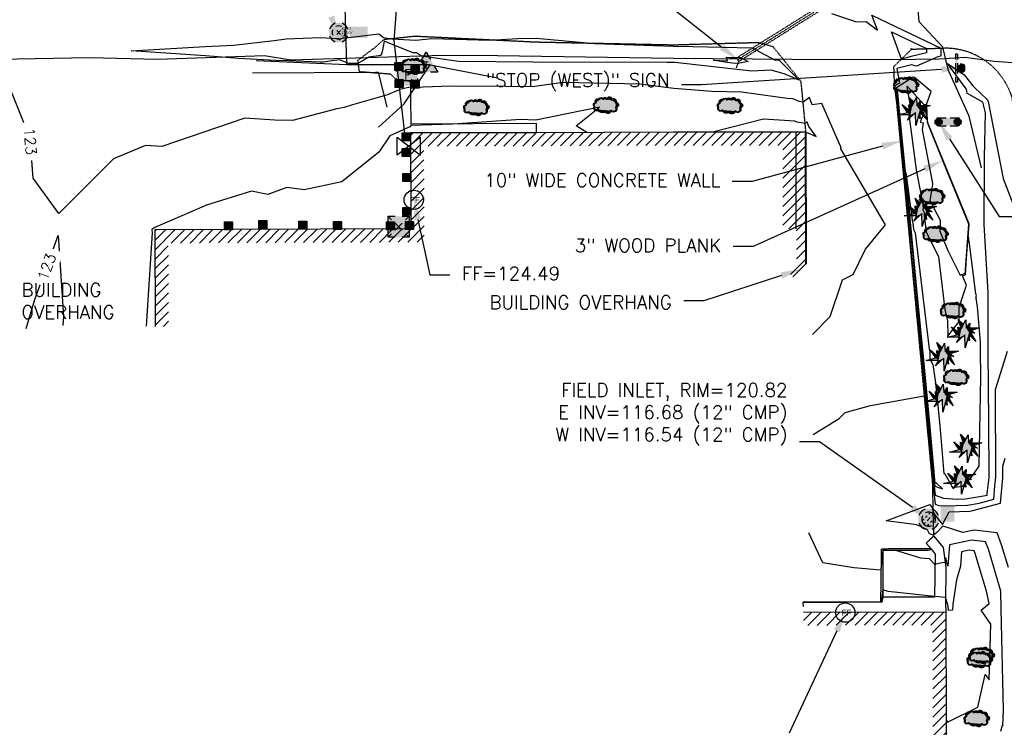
# Model space of a CAD drawing. Header units: feet. Extents: x 351431 to 355879, y 310968 to 329728.
# Tile 77 of 254: x 353009 to 353378, y 318791 to 319056. Entities that reach past the tile are written whole.
import ezdxf
from ezdxf.enums import TextEntityAlignment as Align

# ---------------------------------------------------------------- set-up
doc = ezdxf.new("R2010")
doc.units = ezdxf.units.FT
doc.header["$MEASUREMENT"] = 0
doc.linetypes.add('D10', pattern=[0.15, 0.1, -0.05])
doc.linetypes.add('D25', pattern=[0.375, 0.25, -0.125])
for name, color, linetype in [('EHIST', 56, 'Continuous'), ('ELIST', 3, 'Continuous'), ('ELIW', 2, 'Continuous'), ('ELTCH-EG2', 253, 'Continuous'), ('ELTCN-EG2', 251, 'Continuous'), ('ELUDC', 153, 'D10'), ('ELUEU', 153, 'UE'), ('ELUG', 153, 'EGASRT'), ('ELUTU', 153, 'UT'), ('ELYCB-BACK', 5, 'Continuous'), ('ELYSP', 1, 'D25'), ('ELYSW-BACK', 2, 'Continuous'), ('ELYSW-FRONT', 1, 'Continuous'), ('ESFS', 153, 'Continuous'), ('ESIO', 4, 'Continuous'), ('ESIP', 41, 'Continuous'), ('ESIS', 5, 'Continuous'), ('ESIST-FFLR', 6, 'Continuous'), ('ESMask', 155, 'Continuous'), ('ESUD', 5, 'Continuous'), ('ESUD-CMP', 13, 'D10'), ('ESUE', 2, 'Continuous'), ('ESUG', 14, 'Continuous'), ('ESUS', 5, 'Continuous'), ('ESUT', 2, 'Continuous'), ('ETFS', 6, 'Continuous'), ('ETIS', 2, 'Continuous'), ('ETIST', 2, 'Continuous'), ('ETIST-FFLR', 4, 'Continuous'), ('ETIW', 14, 'Continuous'), ('ETTC', 252, 'Continuous'), ('ETUD', 4, 'Continuous'), ('ETUS', 2, 'Continuous')]:
    doc.layers.add(name, color=color, linetype=linetype)
doc.styles.add('ANNO-TOPO', font='simplex.shx')
doc.styles.add('L60', font='simplex', dxfattribs={"height": 2.4})
doc.styles.add('L80', font='simplex', dxfattribs={"height": 4})
doc.styles.add('ROMANSM', font='romansm.shx')
doc.linetypes.add('EGASRT', pattern='A,0.15,-0.07,0.15,-0.04,["G",ROMANSM,S=0.08,R=0,X=-0.005,Y=-0.04],-0.12,0.15,-0.07,0.15,-0.04,[")",ROMANSM,S=0.08,R=0,X=-0.09,Y=-0.04],-0.075', length=1.015)
doc.linetypes.add('UE', pattern='A,0.25,-0.07,0.07,-0.07,0.07,-0.07,0.07,-0.07,0.25,-0.06,["UE",ROMANSM,S=0.08,R=0,X=-0.02,Y=-0.04],-0.175', length=1.225)
doc.linetypes.add('UT', pattern='A,0.25,-0.07,0.07,-0.07,0.07,-0.07,0.25,-0.08,["UT",ROMANSM,S=0.08,R=0,X=-0.04,Y=-0.04],-0.15', length=1.08)

# ---------------------------------------------------------------- blocks, each defined once
blk = doc.blocks.new('ESUgasvalve')
blk.add_lwpolyline([(-0.0875, -0.0677), (-0.0875, 0.0676), (0.0875, -0.0676), (0.0875, 0.0677)], close=True)
at = {"layer": 'ESMask'}
for points in [[(0, 0), (-0.0875, -0.0677), (-0.0875, 0.0676), (0, 0)], [(0, 0), (0.0875, 0.0677), (0.0875, -0.0676), (0, 0)]]:
    blk.add_solid(points, dxfattribs=at)
blk = doc.blocks.new('ESUELOAD')
for p, q in [((-0.0789, 0.0789), (-0.0526, 0.0526)), ((0.0526, 0.0526), (0.0789, 0.0789)), ((-0.0263, 0.0263), (0.0263, -0.0263)), ((-0.0263, -0.0263), (0.0263, 0.0263)), ((-0.0789, -0.0789), (-0.0526, -0.0526)), ((0.0526, -0.0526), (0.0789, -0.0789))]:
    blk.add_line(p, q)
for points in [[(-0.0789, 0.0263), (-0.0789, 0.0789), (-0.0263, 0.0789)], [(0.0263, 0.0789), (0.0789, 0.0789), (0.0789, 0.0263)], [(-0.0263, -0.0789), (-0.0789, -0.0789), (-0.0789, -0.0263)], [(0.0789, -0.0263), (0.0789, -0.0789), (0.0263, -0.0789)]]:
    blk.add_lwpolyline(points)
at = {"layer": 'ESMask'}
blk.add_solid([(-0.0789, -0.0789), (-0.0789, 0.0789), (0.0789, -0.0789), (0.0789, 0.0789)], dxfattribs=at)
blk = doc.blocks.new('ESUTPED')
for points in [[(-0.0325, 0.0438), (0, 0.1), (0.0325, 0.0438)], [(-0.0325, -0.05), (-0.0866, -0.05), (-0.058, -0.0005)], [(0.058, -0.0005), (0.0866, -0.05), (0.0325, -0.05)]]:
    blk.add_lwpolyline(points)
at = {"layer": 'ESMask'}
blk.add_solid([(-0.0866, -0.05), (0, 0.1), (0.0866, -0.05)], dxfattribs=at)
at = {"style": 'L60'}
blk.add_text('T', height=0.0528, dxfattribs=at).set_placement((0, -0.0001), align=Align.MIDDLE)
blk = doc.blocks.new('ESUETRANS')
for p, q in [((-0.0787, 0.0787), (-0.0314, 0.0314)), ((0.0307, 0.0307), (0.0787, 0.0787)), ((-0.0787, -0.0787), (-0.0314, -0.0314)), ((0.0307, -0.0307), (0.0787, -0.0787))]:
    blk.add_line(p, q)
for points in [[(-0.0787, 0.0262), (-0.0787, 0.0787), (-0.0262, 0.0787)], [(0.0262, 0.0787), (0.0787, 0.0787), (0.0787, 0.0262)], [(-0.0787, -0.0787), (-0.0787, -0.0262)], [(0.0787, -0.0262), (0.0787, -0.0787), (0.0262, -0.0787)], [(-0.0262, -0.0787), (-0.0787, -0.0787)]]:
    blk.add_lwpolyline(points)
at = {"layer": 'ESMask'}
blk.add_solid([(-0.0787, 0.0787), (-0.0787, -0.0787), (0.0787, 0.0787), (0.0787, -0.0787)], dxfattribs=at)
at = {"style": 'L80'}
blk.add_text('E', height=0.08, dxfattribs=at).set_placement((-0.0232, -0.0394))
blk = doc.blocks.new('ESUSMHOLE')
for radius, start, end in [(0.0738, 110, 160), (0.0492, 155, 205), (0.0492, 65, 115), (0.0738, 20, 70), (0.0492, 335, 25), (0.0738, 200, 250), (0.0492, 245, 295), (0.0738, 290, 340)]:
    blk.add_arc((0, 0), radius, start, end)
at = {"layer": 'ESMask', "const_width": 0.0738}
blk.add_lwpolyline([(-0.0369, 0, 1), (0.0369, 0, 1)], format="xyb", close=True, dxfattribs=at)
at = {"layer": 'ESMask'}
blk.add_solid([(0.0796, -0.0411), (0.0796, 0.0441), (0.2186, -0.0411), (0.2186, 0.0441)], dxfattribs=at)
blk = doc.blocks.new('FFLR')
blk.add_circle((0, 0), 0.0722)
blk.add_text('FF', height=0.04464).set_placement((-0.0269, -0.0228))
blk = doc.blocks.new('ESIPUBSIGN')
at = {"layer": 'ESMask'}
h = blk.add_hatch(color=256, dxfattribs=at)
edge = h.paths.add_edge_path()
edge.add_arc((0, 0), 0.03, 90, 450)
for p, q in [((-0.03, 0.1047), (-0.0447, 0.1047)), ((-0.0447, 0.1047), (-0.0447, 0.066)), ((-0.03, 0.1047), (-0.03, 0.066)), ((-0.0447, 0.0381), (-0.0447, -0.0393)), ((-0.03, 0.0381), (-0.03, -0.0393)), ((-0.0447, -0.0672), (-0.0447, -0.1059)), ((-0.03, -0.0672), (-0.03, -0.1059)), ((-0.03, -0.1059), (-0.0447, -0.1059))]:
    blk.add_line(p, q)
for start, end in [(144.23142, 216.35632), (17.97024, 107.04945), (253.53828, 340.78828)]:
    blk.add_arc((0, 0), 0.03, start, end)
blk.add_solid([(-0.0447, -0.1059), (-0.03, -0.1059), (-0.0447, 0.1047), (-0.03, 0.1047)], dxfattribs=at)
blk = doc.blocks.new('ESUDFI')
for p, q in [((-0.0246, 0.0125), (-0.012, 0.0252)), ((-0.0118, -0.0119), (0.0118, 0.0119)), ((0.0005, 0.0379), (0.0133, 0.0508)), ((0.0236, 0.0239), (0.0369, 0.0373)), ((0.0379, 0.001), (0.0506, 0.0139)), ((-0.0506, -0.0139), (-0.0371, -0.0002)), ((-0.0369, -0.0373), (-0.0236, -0.0239)), ((-0.0133, -0.0508), (0.0002, -0.0371)), ((0.0128, -0.0244), (0.0253, -0.0117))]:
    blk.add_line(p, q)
for radius, start, end in [(0.0787, 110, 160), (0.0787, 20, 70), (0.0525, 152.80552, 297.89031), (0.0525, 332.80552, 117.89031), (0.0787, 200, 250), (0.0787, 290, 340)]:
    blk.add_arc((0, 0), radius, start, end)
at = {"layer": 'ESMask', "const_width": 0.0787}
blk.add_lwpolyline([(-0.0394, 0, 1), (0.0394, 0, 1)], format="xyb", close=True, dxfattribs=at)
at = {"layer": 'ESMask', "color": 155}
blk.add_solid([(0.0906, -0.0176), (0.0906, 0.0964), (0.1931, -0.0176), (0.1931, 0.0964)], dxfattribs=at)
blk = doc.blocks.new('ESIPOST')
blk.add_lwpolyline([(0.03, 0.0299), (0.03, -0.03), (-0.03, -0.03), (-0.03, 0.0299), (0.03, 0.0299)])
at = {"layer": 'ESMask'}
blk.add_solid([(-0.03, -0.03), (-0.03, 0.0299), (0.03, -0.03), (0.03, 0.0299)], dxfattribs=at)
blk = doc.blocks.new('ESIDTREE')
blk.add_lwpolyline([(-0.0825, 0.0208, -0.658219), (-0.0543, 0.049, -0.594626), (-0.0245, 0.0498, -0.704437), (0.0052, 0.0498, -0.885068), (0.0416, 0.0438, -0.916303), (0.0721, 0.0223, -1.027393), (0.0751, -0.0141, -0.880235), (0.0364, -0.0431, -0.569977), (-0.0089, -0.052, -0.370407), (-0.061, -0.0364, -0.824221), (-0.0922, -0.0097, -0.566054), (-0.0825, 0.0208, -0.480508)], format="xyb")
at = {"layer": 'ESMask', "const_width": 0.01}
blk.add_lwpolyline([(-0.0779, 0.0227, -0.792768), (-0.0511, 0.0413, -0.768721), (-0.0289, 0.0473, 0.639322), (-0.0198, 0.0481, -0.704437), (0.0005, 0.0481, 0.72706), (0.01, 0.0484, -0.885068), (0.0366, 0.044, 0.713475), (0.0454, 0.0406, -0.916303), (0.0678, 0.0248, 0.615666), (0.0727, 0.0173, -1.027393), (0.0748, -0.0091, 0.556873), (0.0707, -0.0166, -0.880235), (0.04, -0.0396, 0.556256), (0.0317, -0.0414, -0.62875), (-0.0075, -0.0457, -0.457201), (-0.0599, -0.0275, -1.148825), (-0.0854, -0.0089, -0.666281), (-0.0814, 0.0159, 0.45741)], format="xyb", close=True, dxfattribs=at)
at = {"layer": 'ESMask'}
for points in [[(-0.0825, 0.0208), (-0.0922, -0.0097), (0.0721, 0.0223), (0.0751, -0.0141)], [(-0.0825, 0.0208), (-0.0543, 0.049), (0.0721, 0.0223), (0.0416, 0.0438)], [(-0.079, 0.0326), (-0.0729, 0.0238), (-0.0638, 0.0466), (-0.0573, 0.0372)], [(-0.0187, 0.044), (-0.0158, 0.0532), (-0.0004, 0.0423), (-0.0009, 0.052)], [(0.0105, 0.0432), (0.0168, 0.0574), (0.0348, 0.0399), (0.0336, 0.0548)], [(0.0445, 0.0383), (0.0562, 0.0462), (0.0628, 0.0226), (0.0702, 0.0328)], [(0.0704, -0.0072), (0.085, -0.004), (0.0691, 0.0173), (0.0823, 0.0154)], [(-0.087, -0.0082), (-0.0836, -0.0336), (0.0749, -0.0108), (0.0649, -0.0431)], [(-0.0495, -0.0328), (-0.05, -0.0434), (0.0292, -0.0385), (0.018, -0.0545)]]:
    blk.add_solid(points, dxfattribs=at)
blk = doc.blocks.new('ESICTREE')
blk.add_lwpolyline([(-0.0228, 0.0326), (0.0086, 0.0955), (0.012, 0.0318), (0.0384, 0.0707), (0.0368, 0.0342), (0.1121, 0.0359), (0.0509, 0.0144), (0.0782, -0.0055), (0.036, -0.003), (0.0045, -0.1139), (0.002, -0.0179), (-0.0592, -0.0742), (-0.0369, -0.0353), (-0.1304, -0.0353), (-0.0584, -0.0162), (-0.0982, 0.0425), (-0.046, 0.0003), (-0.0493, 0.04)], close=True)
for points in [[(-0.0255, 0.0334), (-0.0485, 0.0988), (-0.0089, 0.0605)], [(0.0483, -0.0037), (0.084, -0.0667), (0.0324, -0.0157), (0.0368, -0.0626), (0.0245, -0.0432)]]:
    blk.add_lwpolyline(points)
at = {"layer": 'ESMask'}
for points in [[(-0.0255, 0.0334), (-0.0485, 0.0988), (-0.0228, 0.0326), (-0.0089, 0.0605)], [(-0.0228, 0.0326), (0.0086, 0.0955), (-0.0369, -0.0353), (0.002, -0.0179)], [(0.002, -0.0179), (0.0086, 0.0955), (0.036, -0.003), (0.012, 0.0318)], [(-0.0369, -0.0353), (-0.0584, -0.0162), (-0.046, 0.0003), (-0.0982, 0.0425)], [(-0.046, 0.0003), (-0.0369, -0.0353), (-0.0493, 0.04), (-0.0228, 0.0326)], [(0.012, 0.0318), (0.0384, 0.0707), (0.036, -0.003), (0.0368, 0.0342)], [(0.0368, 0.0342), (0.1121, 0.0359), (0.036, -0.003), (0.0509, 0.0144)], [(0.036, -0.003), (0.0509, 0.0144), (0.0782, -0.0055)], [(-0.0369, -0.0353), (-0.1304, -0.0353), (-0.0584, -0.0162)], [(-0.0369, -0.0353), (0.002, -0.0179), (-0.0592, -0.0742)], [(0.002, -0.0179), (0.036, -0.003), (0.0045, -0.1139)], [(0.0245, -0.0432), (0.0368, -0.0626), (0.0324, -0.0157)], [(0.0324, -0.0157), (0.036, -0.003), (0.084, -0.0667), (0.0483, -0.0037)]]:
    blk.add_solid(points, dxfattribs=at)
blk = doc.blocks.new('ESIPVTSIGN')
for p, q in [((0.0573, 0.0286), (0, 0.0286)), ((0.143, 0.0286), (0.0857, 0.0286)), ((0, -0.0286), (0.0573, -0.0286)), ((0.0857, -0.0286), (0.143, -0.0286))]:
    blk.add_line(p, q)
for centre, start, end in [((0, 0), 145.06818, 214.93182), ((0, 0), 55.06818, 124.93182), ((0, 0), 325.06818, 34.93182), ((0.143, 0), 145.06818, 214.93182), ((0.143, 0), 55.06818, 124.93182), ((0.143, 0), 325.06818, 34.93182), ((0, 0), 235.06818, 304.93182), ((0.143, 0), 235.06818, 304.93182)]:
    blk.add_arc(centre, 0.0286, start, end)
at = {"layer": 'ESMask', "const_width": 0.0286}
for points in [[(0.0048, -0.0135, 0.998377), (-0.0048, 0.0135, 1.001626), (0.0048, -0.0135, -0.622608)], [(0.1478, -0.0135, 0.998377), (0.1382, 0.0135, 1.001626), (0.1478, -0.0135, -0.622608)]]:
    blk.add_lwpolyline(points, format="xyb", dxfattribs=at)
at = {"layer": 'ESMask'}
blk.add_solid([(0, 0.0286), (0.143, 0.0286), (0, -0.0286), (0.143, -0.0286)], dxfattribs=at)
blk = doc.blocks.new('*U55')
at = {"layer": 'ESUS', "linetype": 'Continuous'}
for p, q in [((0.71, 0.71), (-0.71, -0.71)), ((0.71, -0.71), (-0.71, 0.71))]:
    blk.add_line(p, q, dxfattribs=at)
at = {"layer": 'ESUS', "color": 3, "insert": (1, 1.4), "char_height": 1, "attachment_point": 4}
blk.add_mtext('39251', dxfattribs=at)
at = {"layer": 'ESUS', "color": 8, "insert": (1, 0), "char_height": 1, "attachment_point": 4}
blk.add_mtext('122.07', dxfattribs=at)
at = {"layer": 'ESUS', "color": 13, "insert": (1, -1.4), "char_height": 1, "attachment_point": 4}
blk.add_mtext('SM', dxfattribs=at)

msp = doc.modelspace()

# ---------------------------------------------------------------- hatches: boundary and pattern name
at = {"layer": 'EHIST'}
h = msp.add_hatch(dxfattribs=at)
h.set_pattern_fill('ANSI31', color=256, scale=20, style=0)
h.paths.add_polyline_path([(353059.88, 318941.5), (353064.88, 318941.51), (353064.81, 318972.68), (353087.79, 318972.82), (353160.77, 318973.06), (353160.66, 319009.01), (353202.94, 319009.1), (353254.27, 319009.35), (353295.24, 319009.34), (353295.3, 318978.05), (353300.29, 318978.06), (353300.23, 319014.33), (353254.26, 319014.35), (353202.92, 319014.1), (353155.64, 319014), (353155.75, 318978.05), (353087.77, 318977.82), (353059.8, 318977.65)])
h = msp.add_hatch(dxfattribs=at)
h.set_pattern_fill('ANSI31', color=256, scale=20, style=0)
h.paths.add_polyline_path([(353300.23, 319014.33), (353303.95, 319014.27), (353304.12, 318965.21), (353298.99, 318960.06), (353296.36, 318962.69), (353300.4, 318966.74), (353300.29, 318978.06)])
h = msp.add_hatch(dxfattribs=at)
h.set_pattern_fill('ANSI31', color=256, scale=20, style=0)
h.set_pattern_definition([(45, (353302.976, 318749.9934), (-1.76777, 1.76777), [])])
h.paths.add_polyline_path([(353356.4, 318834.57), (353302.98, 318834.43), (353302.99, 318829.43), (353351.42, 318829.55), (353351.56, 318792.31), (353351.66, 318755.03), (353336.66, 318754.99), (353336.67, 318749.99), (353356.67, 318750.04), (353356.56, 318792.33)])

# ---------------------------------------------------------------- linework, layer by layer
at = {"layer": 'ELIST', "flags": 128}
for points in [[(353300.29, 318978.06), (353300.23, 319014.33), (353254.26, 319014.35), (353202.92, 319014.1), (353155.64, 319014), (353155.75, 318978.05), (353087.77, 318977.82), (353059.8, 318977.65), (353059.88, 318941.5)], [(353298.99, 318960.06), (353304.12, 318965.21), (353303.95, 319014.27), (353300.23, 319014.33)], [(353302.98, 318834.43), (353356.4, 318834.57), (353356.56, 318792.33), (353356.67, 318750.04), (353336.67, 318749.99)], [(353302.98, 318834.43), (353356.4, 318834.57), (353356.56, 318792.33), (353356.67, 318750.04), (353336.67, 318749.99)]]:
    msp.add_lwpolyline(points, dxfattribs=at)
at = {"layer": 'ELIW', "flags": 128}
for points in [[(353338.1, 319030.6), (353338.67, 319024.79), (353343.26, 318978.04), (353347.88, 318928.82), (353352.24, 318882.65)], [(353348.45, 319024.48), (353349.51, 319017.95), (353364.96, 318979.74), (353363.55, 318960.95)]]:
    msp.add_lwpolyline(points, dxfattribs=at)
at = {"layer": 'ELTCH-EG2', "flags": 128}
for points, elevation in [([(353313.5, 319058.74), (353322.83, 319055.67), (353326.5, 319055.73), (353330.75, 319052.52), (353328.66, 319058.17), (353354.49, 319045.81), (353354.47, 319042.79), (353353.38, 319042.52), (353345.43, 319038.99), (353343.49, 319039.54), (353337.95, 319038.22), (353339.04, 319032.72), (353337.27, 319031.61), (353337.39, 319030.36), (353338.06, 319024.77), (353341.87, 318984.27), (353342.49, 318978.04), (353345.69, 318945.94), (353347.3, 318928.82), (353349.4, 318908.44), (353351.84, 318882.69), (353352.32, 318878.25), (353355.56, 318877.17), (353360.76, 318876.71), (353363.8, 318876.82), (353371.23, 318878.06), (353371.86, 318878.23), (353371.91, 318878.81), (353372.57, 318884.89), (353372.47, 318905.79), (353372.23, 318932.09), (353372.22, 318953.12), (353372.27, 318953.36), (353372.27, 318953.56), (353372.28, 318954.16), (353370.7, 318979.67), (353370.83, 319004.8), (353371.22, 319021.6), (353370.24, 319025.59), (353364.27, 319028.87), (353364.35, 319029.17), (353363.97, 319030.52), (353356.97, 319040.04), (353363.25, 319035.74), (353366.5, 319031.69), (353366.63, 319031.56), (353366.75, 319031.43), (353366.87, 319031.3), (353366.97, 319031.16), (353367.07, 319031.03), (353371.91, 319026.5), (353371.96, 319026.43), (353372, 319026.35), (353372.04, 319026.28), (353372.08, 319026.2), (353372.11, 319026.13), (353372.14, 319026.05), (353372.17, 319025.98), (353372.19, 319025.9), (353372.21, 319025.83), (353377.89, 318996.99), (353384.47, 318979.75)], 123), ([(353254.44, 319040.39), (353254.25, 319040.41), (353251.9, 319040.46), (353201.67, 319040.6), (353173.59, 319040.79), (353159.73, 319042.76), (353157.93, 319044.06), (353156.56, 319044), (353145.8, 319048.46), (353145.02, 319044.45), (353144.55, 319043.03), (353140.01, 319042.41), (353135.93, 319040.01), (353132.52, 319040.08), (353128.96, 319041.41), (353122.93, 319040.48), (353121.59, 319040.6), (353109.62, 319041.01), (353105.13, 319041.14), (353091.16, 319041.88), (353078.79, 319042.93), (353050.85, 319044.81), (353078.6, 319046.44), (353089.27, 319046.91), (353104.55, 319048.69), (353109.05, 319049.29), (353121.76, 319049.76), (353128.36, 319049.46), (353128.65, 319049.46), (353129.21, 319048.92), (353129.23, 319049.46), (353143.77, 319051.17), (353145.52, 319049.74), (353148.57, 319049.28), (353157.62, 319048.75), (353163.61, 319049.38), (353185.5, 319048.83), (353195.7, 319049.43), (353202.77, 319049.52), (353224.65, 319047.54), (353254.18, 319046.5), (353255.94, 319046.42), (353255.91, 319046.54), (353283.77, 319045.94), (353292.14, 319041.44), (353293.72, 319041.37), (353301.35, 319033.82), (353295.79, 319036.14), (353290.85, 319037.5), (353283.61, 319037.2), (353255.87, 319040.34), (353254.65, 319040.37), (353254.44, 319040.39)], 122), ([(353349.15, 319044.07), (353343.44, 319042.65), (353339.77, 319041.72), (353335.98, 319051.91), (353349.15, 319045.61), (353349.15, 319044.07)], 122), ([(353343.82, 319045.36), (353343.6, 319045.3), (353343.46, 319045.27), (353343.31, 319045.66), (353343.82, 319045.42), (353343.82, 319045.36)], 121), ([(353274.33, 319040.42), (353269.15, 319041.26), (353274.52, 319041.03), (353274.12, 319042.4), (353279.33, 319042.29), (353282.2, 319040.74), (353279.15, 319040.14), (353277.42, 319040.07), (353274.33, 319040.42)], 121), ([(353348.17, 318928.85), (353344.93, 318961.64), (353343.39, 318978.04), (353342.1, 318991.29), (353341.43, 318999.19), (353343.71, 318981.27), (353344.07, 318979.38), (353344.1, 318979.16), (353344.26, 318977.87), (353344.93, 318976.54), (353350.14, 318933.15), (353350.35, 318932.17), (353350.41, 318929.32), (353351.53, 318927.19), (353352.47, 318920.38), (353354.14, 318904.36), (353355.62, 318886.4), (353356, 318886.25), (353357.5, 318883.66), (353358.85, 318881.16), (353362.64, 318881.59), (353365.58, 318884.52), (353368.82, 318889.05), (353369.51, 318922.48), (353369.42, 318932.6), (353369.42, 318935.59), (353368.22, 318948.86), (353367.77, 318952.12), (353367.78, 318952.75), (353367.88, 318953.06), (353367.72, 318953.44), (353367.69, 318953.58), (353365.63, 318969.65), (353364.88, 318975.24), (353364.81, 318975.57), (353365.01, 318979.07), (353365.07, 318979.89), (353350.25, 319016.15), (353349.55, 319017.9), (353349.3, 319024.32), (353349.27, 319024.56), (353349.13, 319024.63), (353350.89, 319029.6), (353344.61, 319034.83), (353344.18, 319034.95), (353344.13, 319034.93), (353344.14, 319034.88), (353337.86, 319030.9), (353338.29, 319026.47), (353338.49, 319024.79), (353339.63, 319012.61), (353343.06, 318978.04), (353343.89, 318969.72), (353347.73, 318928.82), (353348.26, 318923.65), (353352.15, 318882.66), (353352.26, 318881.61), (353355.14, 318880.65), (353352.78, 318882.85), (353352.35, 318882.76), (353350.27, 318906.53), (353348.17, 318928.85)], 124), ([(353306.33, 318938.45), (353313.04, 318945.23), (353317.67, 318958.94), (353321.63, 318960.94), (353326.21, 318970.44), (353333.8, 318979.54), (353317.02, 319008.08), (353317.03, 319008.86), (353317.15, 319008.81), (353316.77, 319009.31), (353309.82, 319025.04), (353306.25, 319024.58), (353305.21, 319027.28), (353305.2, 319027.28), (353302.85, 319025.53), (353301.37, 319025.8), (353298.95, 319026.77), (353296.87, 319026.91), (353279.77, 319029.28), (353268.59, 319029.57), (353254.41, 319030.73), (353241.6, 319032.34), (353212.89, 319032.95), (353201.36, 319031.24), (353191.19, 319031.45), (353170.77, 319031.6), (353160.34, 319031.18), (353157.19, 319030.78), (353155.58, 319031.17), (353151.96, 319030.36), (353146.97, 319028.32), (353133.93, 319024.56), (353130.79, 319023.58), (353128.05, 319023.11), (353111.33, 319018.63), (353104.79, 319018.86), (353093.44, 319019.5), (353062.37, 319008.88), (353056.21, 319009.35), (353044.28, 319004.31), (353023.8, 318983.8), (353014.16, 318997.1), (353012.97, 319011.96), (353005.73, 319030.03)], 123), ([(353221.78, 319014.19), (353221.78, 319014.2), (353217.8, 319016.62), (353226.55, 319023.7), (353202.58, 319018.85), (353196.97, 319019.11), (353171.45, 319017.35), (353155.74, 319016.84), (353155.39, 319016.26), (353147.86, 319012.92), (353143.79, 319006.84), (353129.93, 318995.67), (353115.69, 318992.72), (353109.19, 318993.6), (353102.08, 318990.91), (353096, 318992.22), (353079.14, 318986.96), (353059.81, 318978.62), (353058.63, 318977.77), (353058.7, 318976.61), (353056.56, 318941.53)], 124), ([(353348, 319024.43), (353348.37, 319022.32), (353346.78, 319018), (353347.84, 319017.74), (353347.46, 319015.2), (353351.36, 318995.02), (353351.4, 318994.71), (353350.33, 318988.71), (353354.29, 318981.31), (353354.11, 318977.15), (353357.1, 318969.99), (353361.78, 318960.68), (353363.33, 318961.37), (353363.54, 318960.84), (353363.67, 318960.95), (353363.99, 318966.36), (353364.99, 318979.78), (353361.11, 318989.28), (353349.52, 319017.93), (353349.44, 319020.02), (353348.76, 319024.51), (353348.58, 319024.6), (353348, 319024.43)], 126), ([(353348.37, 319024.47), (353349.34, 319018.96), (353348.51, 319024.48), (353348.47, 319024.5), (353348.37, 319024.47)], 127), ([(353303.95, 318964.8), (353303.92, 318978.93), (353303.89, 319014.21), (353303.94, 319014.24), (353303.95, 319014.24), (353307.81, 319012.68), (353304.96, 319016.4), (353304.32, 319018.07), (353304.31, 319018.08), (353303.62, 319017.56), (353300.61, 319018.11), (353299.81, 319018.43), (353288.01, 319019.21), (353268.88, 319014.35)], 124), ([(353011.56, 318940.71), (353014.73, 318951.56), (353023.54, 318975.58), (353025.47, 318945.19), (353025.27, 318941.83)], 123), ([(353306.68, 318900.97), (353316.37, 318906.98), (353318.59, 318909.22), (353328.07, 318911.8), (353348.24, 318915.52), (353350.54, 318893.24), (353351.53, 318882.72), (353352.37, 318874.9), (353353.75, 318874.43), (353355.96, 318874.24), (353364.53, 318874.55), (353368.86, 318875.27), (353374.37, 318876.74), (353374.81, 318881.76), (353375.17, 318885), (353375, 318917.79), (353379.54, 318932.24)], 122), ([(353379.86, 318851.08), (353377.3, 318859.68), (353375.61, 318864.1), (353366.97, 318865.12), (353362.72, 318864.23), (353355.32, 318866.63), (353354.97, 318866.43), (353352.97, 318864.29), (353351.8, 318863.26), (353350.27, 318863.8), (353349.45, 318865.19), (353345.47, 318867.13), (353334.05, 318868.63), (353350.43, 318874.78), (353351.51, 318873.16), (353351.71, 318871.51), (353355.08, 318867.2), (353357.59, 318872), (353365.27, 318872.27), (353366.5, 318872.48), (353376.88, 318875.24), (353377.72, 318884.7), (353377.76, 318885.1), (353377.74, 318889.13), (353378.67, 318892.08)], 121), ([(353377.04, 318789.74), (353377.57, 318792.09), (353377.8, 318791.8), (353377.97, 318797.64), (353377.07, 318835.65), (353377.02, 318842.29), (353372.33, 318858.05), (353371.31, 318860.73), (353366.07, 318861.35), (353357.75, 318859.61), (353357.1, 318851.6), (353356.43, 318854.7), (353356.11, 318853.06), (353355, 318852.86), (353352.29, 318852.21), (353350.23, 318854.32), (353346.99, 318854.68), (353337.59, 318857.5), (353332.7, 318857.58), (353332.31, 318852.97), (353332.05, 318850.1), (353321.83, 318851.04), (353310.2, 318852.9), (353305.05, 318864.12)], 122), ([(353356.55, 318794.25), (353356.98, 318793.13), (353368.33, 318798.76), (353371.1, 318811.02), (353372.69, 318808.97), (353373.3, 318829.95), (353369.57, 318835.15), (353372.63, 318837.61), (353371.6, 318842.2), (353367.37, 318856.42), (353367.01, 318857.36), (353365.17, 318857.58), (353362.25, 318856.97), (353361.82, 318851.67), (353360.4, 318846.45), (353358.96, 318837.42), (353358.86, 318835.08), (353357.4, 318835.06), (353357.2, 318836.65), (353356.46, 318839.09), (353356.29, 318839.91), (353352.25, 318840.25), (353352.16, 318840.22), (353352.12, 318840.27), (353334.78, 318842.17), (353332.72, 318842.79), (353332.65, 318841.93), (353332.42, 318839.38), (353332.17, 318838.12), (353315.8, 318838.09), (353302.76, 318838.02), (353302.84, 318836.56)], 123)]:
    msp.add_lwpolyline(points, dxfattribs=dict(at, elevation=elevation))
at = {"layer": 'ELTCN-EG2', "elevation": 125, "flags": 128}
msp.add_lwpolyline([(353361.32, 318943.31), (353361.41, 318948.77), (353364.14, 318956.96), (353362.62, 318960.49), (353363.46, 318960.87), (353363.52, 318960.7), (353363.81, 318960.95), (353364.5, 318972.71), (353365.03, 318979.83), (353355.68, 319002.71), (353349.53, 319017.92), (353349.37, 319022.17), (353349.01, 319024.53), (353348.68, 319024.7), (353348.21, 319024.57), (353341.86, 319031.59), (353341.81, 319031.35), (353343.07, 319023.38), (353342.44, 319021.98), (353345.2, 319000.21), (353347.72, 318987.2), (353347.86, 318986.06), (353347.71, 318985.23), (353348.26, 318984.21), (353348.21, 318983.2), (353349, 318976.82), (353353.66, 318967.68), (353356.04, 318947.87), (353356.99, 318943.55), (353357.12, 318937.81), (353361.32, 318943.31)], dxfattribs=at)
at = {"layer": 'ELUDC', "flags": 128}
msp.add_lwpolyline([(353278.31, 319041.45), (353333.46, 319075.9)], dxfattribs=at)
at = {"layer": 'ELUEU', "flags": 128}
for points in [[(353163.04, 319039.56), (353188.39, 319034.73)], [(353096.35, 319036.56), (353142.49, 319036.74), (353143.49, 319036.73)], [(353143.49, 319036.73), (353146.8, 319023.69)]]:
    msp.add_lwpolyline(points, dxfattribs=at)
at = {"layer": 'ELUG', "flags": 128}
for points in [[(353369.71, 319000.95), (353365.08, 319020.35), (353357.39, 319037.45), (353355.21, 319046.13), (353346.43, 319055.66), (353345.12, 319071.54), (353340.53, 319084.36), (353339.75, 319093.16), (353339.25, 319128.28), (353339.01, 319247.86), (353338.75, 319299.23), (353336.64, 319360.28), (353333.47, 319417.77)], [(353151.96, 319082.77), (353149.39, 319048.7), (353153.34, 319013.81)]]:
    msp.add_lwpolyline(points, dxfattribs=at)
at = {"layer": 'ELUTU', "flags": 128}
for points in [[(353131.76, 319039.48), (353130.85, 319069.83)], [(353407.9, 319041.87), (353403.53, 319041.33), (353383.31, 319040.11), (353374.54, 319040.78), (353363.64, 319042.26), (353353.9, 319041.69), (353336.13, 319041.41), (353298.66, 319041.53), (353254.31, 319041.92), (353188.27, 319042.87), (353167.68, 319043), (353110.7, 319041.25), (353100.83, 319042.91), (353060.8, 319041.48), (353035.43, 319042.13), (352987.48, 319041.27), (352935.03, 319041.69), (352912.58, 319041.03), (352891.5, 319040.44), (352868.37, 319042.07), (352828.34, 319041.03), (352768.32, 319039.62), (352747.78, 319037.68), (352677.64, 319037.03), (352644.46, 319037.53), (352632.53, 319038.89), (352620.64, 319039.23), (352593.06, 319039.36), (352564.53, 319039.84)], [(353163.04, 319039.56), (353131.76, 319039.48), (353097.69, 319041.02)], [(353143.66, 319016.19), (353153.25, 319024.97), (353163.04, 319039.56)], [(353163.04, 319039.56), (353188.39, 319034.73)]]:
    msp.add_lwpolyline(points, dxfattribs=at)
at = {"layer": 'ELYCB-BACK', "flags": 128}
msp.add_lwpolyline([(353350.94, 318857.77), (353349.8, 318857.55), (353332.81, 318857.48), (353332.71, 318840.05), (353332.34, 318838.1)], dxfattribs=at)
at = {"layer": 'ELYSP', "flags": 128}
for points in [[(353304, 318964.8), (353303.95, 319014.22), (353302.11, 319033.27), (353291.58, 319046.32), (353286.06, 319047.83), (353254.2, 319046.93), (353202.65, 319048), (353157.33, 319050.21), (353145.52, 319048.95), (353142.78, 319046.44), (353135.78, 319041.12), (353136.33, 319037.04), (353148.14, 319036.14), (353150.42, 319033.87), (353155.55, 319033.53), (353155.75, 319017.24)], [(353343.6, 319045.41), (353336.78, 319038.84), (353337.04, 319031.88), (353337.92, 319024.77), (353342.36, 318978.03), (353346.99, 318928.82), (353351.32, 318882.74), (353351.55, 318871.31), (353351.61, 318867.58), (353351.81, 318863.04), (353349, 318860.23), (353350.86, 318858.16), (353332.16, 318858.05), (353331.89, 318838.17), (353302.75, 318838.09)]]:
    msp.add_lwpolyline(points, dxfattribs=at)
msp.add_lwpolyline([(353343.6, 319045.41), (353356.73, 319045.89, -0.326776), (353381.2, 319027.01), (353385.92, 318979.77), (353389.77, 318933.26), (353393.85, 318887.12), (353397.48, 318837.36), (353401.55, 318790.43), (353405.68, 318745.77), (353402.1, 318741.9), (353394.77, 318740.21), (353380.89, 318741.16), (353373.1, 318743.61), (353356.8, 318750.04)], format="xyb", dxfattribs=at)
at = {"layer": 'ELYSW-BACK', "flags": 128}
msp.add_lwpolyline([(353351.92, 318862.87), (353355.34, 318858.65), (353356.37, 318851.16), (353356.28, 318837.87), (353356.4, 318834.57)], dxfattribs=at)
at = {"layer": 'ELYSW-FRONT', "flags": 128}
for points in [[(353202.92, 319014.1), (353202.84, 319017.55), (353155.75, 319017.24)], [(353303.84, 318964.8), (353303.72, 319014.16), (353300.23, 319014.33), (353155.64, 319014)], [(353351.92, 318862.87), (353349, 318860.23), (353350.86, 318858.16), (353352.34, 318856.16), (353352.15, 318839.98), (353332.71, 318840.05), (353332.34, 318838.1), (353302.78, 318837.91)]]:
    msp.add_lwpolyline(points, dxfattribs=at)
at = {"layer": 'ESUD-CMP', "flags": 128}
for points in [[(353333.07, 319076.54), (353277.91, 319042.08), (353278.71, 319040.81), (353333.86, 319075.27), (353333.07, 319076.54)], [(353275.4, 319042.22), (353277.9, 319042.07)], [(353277.88, 319038.47), (353278.72, 319040.82)]]:
    msp.add_lwpolyline(points, dxfattribs=at)
at = {"layer": 'ETFS', "linetype": 'ByBlock', "lineweight": -2}
msp.add_line((353264.74, 319032.06), (353257.24, 319032.06), dxfattribs=at)
msp.add_lwpolyline([(353354.74, 319037.82), (353264.74, 319032.06)], dxfattribs=at)
at = {"layer": 'ETFS'}
msp.add_solid([(353354.66, 319039.07), (353362.22, 319038.3), (353354.82, 319036.57)], dxfattribs=at)
at = {"layer": 'ETIS', "linetype": 'ByBlock', "lineweight": -2}
msp.add_line((353376.42, 318982.73), (353383.92, 318982.73), dxfattribs=at)
msp.add_lwpolyline([(353357.73, 319011.82), (353376.42, 318982.73)], dxfattribs=at)
at = {"layer": 'ETIS'}
msp.add_solid([(353356.67, 319011.14), (353353.67, 319018.13), (353358.78, 319012.5)], dxfattribs=at)
at = {"layer": 'ETIST', "linetype": 'ByBlock', "lineweight": -2}
msp.add_line((353265.59, 318951.02), (353258.09, 318951.02), dxfattribs=at)
msp.add_lwpolyline([(353294.75, 318960.58), (353265.59, 318951.02)], dxfattribs=at)
at = {"layer": 'ETIST'}
msp.add_solid([(353294.36, 318961.76), (353301.88, 318962.91), (353295.14, 318959.39)], dxfattribs=at)
at = {"layer": 'ETIST-FFLR', "linetype": 'ByBlock', "lineweight": -2}
msp.add_line((353162.86, 318960.84), (353170.36, 318960.84), dxfattribs=at)
for points in [[(353158.41, 318981.61), (353162.86, 318960.84)], [(353315.51, 318827.44), (353297.57, 318789.02)]]:
    msp.add_lwpolyline(points, dxfattribs=at)
at = {"layer": 'ETIST-FFLR'}
for points in [[(353157.19, 318981.34), (353156.84, 318988.94), (353159.64, 318981.87)], [(353314.38, 318827.96), (353318.68, 318834.23), (353316.64, 318826.91)]]:
    msp.add_solid(points, dxfattribs=at)
at = {"layer": 'ETIW', "linetype": 'ByBlock', "lineweight": -2}
for p, q in [((353283.81, 318995.86), (353276.31, 318995.86)), ((353284.09, 318971.4), (353276.59, 318971.4))]:
    msp.add_line(p, q, dxfattribs=at)
for points in [[(353332.64, 319009.1), (353283.81, 318995.86)], [(353348.45, 319000.57), (353284.09, 318971.4)]]:
    msp.add_lwpolyline(points, dxfattribs=at)
at = {"layer": 'ETIW'}
for points in [[(353332.32, 319010.31), (353339.88, 319011.06), (353332.97, 319007.9)], [(353347.93, 319001.71), (353355.28, 319003.67), (353348.97, 318999.44)]]:
    msp.add_solid(points, dxfattribs=at)
at = {"layer": 'ETUD', "linetype": 'ByBlock', "lineweight": -2}
msp.add_line((353308.97, 318898.26), (353301.47, 318898.26), dxfattribs=at)
for points in [[(353272.41, 319046.08), (353254.44, 319060.16)], [(353343.84, 318873.58), (353308.97, 318898.26)]]:
    msp.add_lwpolyline(points, dxfattribs=at)
at = {"layer": 'ETUD'}
for points in [[(353273.18, 319047.06), (353278.31, 319041.45), (353271.64, 319045.09)], [(353344.56, 318874.6), (353349.96, 318869.25), (353343.11, 318872.56)]]:
    msp.add_solid(points, dxfattribs=at)
at = {"layer": 'ETUS'}
msp.add_solid([(353127.04, 319058.07), (353128.76, 319050.66), (353124.73, 319057.11)], dxfattribs=at)

# ---------------------------------------------------------------- block references
at = {"layer": 'ESFS', "xscale": 50, "yscale": 50, "zscale": 50}
msp.add_blockref('ESIPUBSIGN', (353362.22, 319038.3), dxfattribs=at)
at = {"layer": 'ESIO', "xscale": 50, "yscale": 50, "zscale": 50}
for name, p in [('ESIDTREE', (353156.88, 319038.91)), ('ESIDTREE', (353341.64, 319031.85)), ('ESIDTREE', (353229.07, 319024.35)), ('ESIDTREE', (353275.58, 319024.16)), ('ESICTREE', (353344.91, 319022.53)), ('ESIDTREE', (353180.47, 319023.49)), ('ESIDTREE', (353351.38, 318990.1)), ('ESICTREE', (353347.29, 318984.67)), ('ESIDTREE', (353352.7, 318976)), ('ESIDTREE', (353359.24, 318947.41)), ('ESICTREE', (353363.4, 318939.2)), ('ESICTREE', (353355.49, 318930.47)), ('ESIDTREE', (353360.4, 318922.37)), ('ESICTREE', (353354.98, 318915.1)), ('ESICTREE', (353364.3, 318896.11)), ('ESICTREE', (353362.06, 318884.33)), ('ESIDTREE', (353369.98, 318818.08)), ('ESIDTREE', (353369.22, 318816.51)), ('ESIDTREE', (353368.11, 318794.47))]:
    msp.add_blockref(name, p, dxfattribs=at)
at = {"layer": 'ESIP', "xscale": 50, "yscale": 50, "zscale": 50}
for p in [(353151.27, 319038.93), (353157.39, 319037.73), (353151.34, 319032.52), (353157.36, 319032.33), (353154.04, 319012.6), (353154.06, 319006.71), (353154.19, 318997.32), (353154.29, 318984.63), (353087.32, 318979.24), (353100.2, 318979.69), (353115.26, 318979.43), (353128.2, 318979.36), (353148.17, 318979.2), (353155.26, 318979.33)]:
    msp.add_blockref('ESIPOST', p, dxfattribs=at)
at = {"layer": 'ESIS', "xscale": 50, "yscale": 50, "zscale": 50}
msp.add_blockref('ESIPVTSIGN', (353353.67, 319018.13), dxfattribs=at)
at = {"layer": 'ESIST-FFLR', "xscale": 50, "yscale": 50, "zscale": 50}
for p in [(353156.84, 318988.94), (353318.68, 318834.23)]:
    msp.add_blockref('FFLR', p, dxfattribs=at)
at = {"layer": 'ESUD', "xscale": 50, "yscale": 50, "zscale": 50}
msp.add_blockref('ESUDFI', (353349.96, 318869.25), dxfattribs=at)
at = {"layer": 'ESUE', "xscale": 50, "yscale": 50, "zscale": 50}
for name, p in [('ESUETRANS', (353154.29, 319035.7)), ('ESUELOAD', (353151.14, 318978.87))]:
    msp.add_blockref(name, p, dxfattribs=at)
at = {"layer": 'ESUG', "xscale": 50, "yscale": 50, "zscale": 50}
msp.add_blockref('ESUgasvalve', (353155, 319009.05), dxfattribs=at)
at = {"layer": 'ESUS', "xscale": 50, "yscale": 50, "zscale": 50}
msp.add_blockref('ESUSMHOLE', (353128.69, 319051.64), dxfattribs=at)
at = {"layer": 'ESUS'}
msp.add_blockref('*U55', (353128.69, 319051.64), dxfattribs=at)
at = {"layer": 'ESUT', "xscale": 50, "yscale": 50, "zscale": 50}
msp.add_blockref('ESUTPED', (353161.52, 319039.33), dxfattribs=at)

# ---------------------------------------------------------------- texts
at = {"layer": 'ETFS', "insert": (353252.74, 319036.35), "char_height": 5, "attachment_point": 3, "style": 'ANNO-TOPO'}
msp.add_mtext('"STOP (WEST)" SIGN', dxfattribs=at)
at = {"layer": 'ETIST', "char_height": 5, "style": 'ANNO-TOPO'}
for s, insert, attachment_point in [('BUILDING\\POVERHANG', (353009.73, 318957.68), 1), ('BUILDING OVERHANG', (353253.59, 318953.02), 3)]:
    msp.add_mtext(s, dxfattribs=dict(at, insert=insert, attachment_point=attachment_point))
at = {"layer": 'ETIST-FFLR', "insert": (353174.86, 318963.84), "char_height": 5, "attachment_point": 1, "style": 'ANNO-TOPO'}
msp.add_mtext('FF=124.49', dxfattribs=at)
at = {"layer": 'ETIW', "char_height": 5, "attachment_point": 3, "style": 'ANNO-TOPO'}
for s, insert in [('10" WIDE CONCRETE WALL', (353271.81, 318998.81)), ('3" WOOD PLANK', (353272.09, 318974.35))]:
    msp.add_mtext(s, dxfattribs=dict(at, insert=insert))
at = {"layer": 'ETUD', "insert": (353296.97, 318920.16), "char_height": 5, "attachment_point": 3, "style": 'ANNO-TOPO'}
msp.add_mtext('FIELD INLET, RIM=120.82\\PE INV=116.68 (12" CMP)\\PW INV=116.54 (12" CMP)', dxfattribs=at)

# ---------------------------------------------------------------- next in the draw order: texts
at = {"layer": 'ETTC', "char_height": 4, "attachment_point": 5, "style": 'L80', "bg_fill": 3, "box_fill_scale": 1.5, "bg_fill_color": 256, "bg_fill_true_color": 13158600}
for insert, rotation, bg_fill_transparency in [((353013.06, 319010.89, 123), 274.5816, 8541740), ((353019.21, 318963.79, 123), 69.8551, 8541764)]:
    msp.add_mtext('{123}', dxfattribs=dict(at, insert=insert, rotation=rotation, bg_fill_transparency=bg_fill_transparency))

doc.saveas('drawing.dxf')
